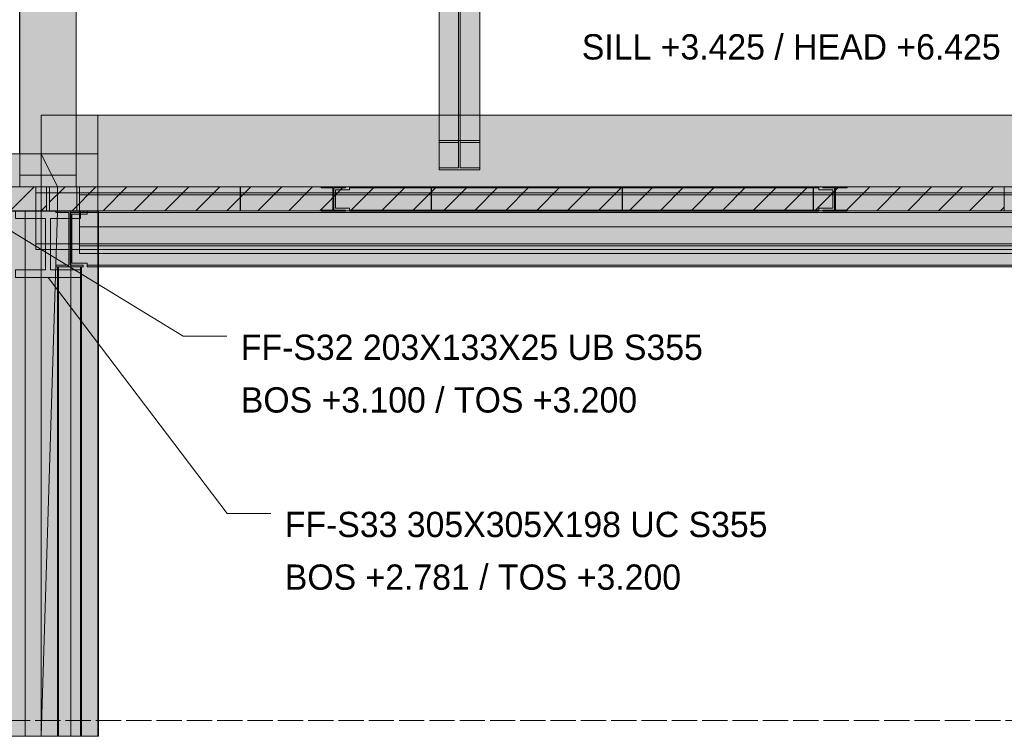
# Model space of a CAD drawing. Header units: millimetres. Extents: x 17 to 413, y 4 to 292.
# Tile 5 of 43: x 105 to 155, y 76 to 112. Entities that reach past the tile are written whole.
import ezdxf

# ---------------------------------------------------------------- set-up
doc = ezdxf.new("R2010")
doc.units = ezdxf.units.MM
doc.linetypes.add('DASHED', pattern=[1.524, 1.27, -0.254])
for name, color, linetype in [('FILL-EPS', 7, 'Continuous'), ('FILL-INK', 7, 'Continuous'), ('FILL-LIGHT', 7, 'Continuous'), ('FILL-STEEL', 7, 'Continuous'), ('FILL-WHITE', 7, 'Continuous'), ('LINE-CORE', 7, 'Continuous'), ('LINE-INK', 7, 'Continuous'), ('LINE-STEEL-DASH', 7, 'DASHED'), ('LINE-STEEL_GREY', 7, 'Continuous'), ('TEXT-INK', 7, 'Continuous')]:
    doc.layers.add(name, color=color, linetype=linetype)

msp = doc.modelspace()

# ---------------------------------------------------------------- hatches: boundary and pattern name
at = {"layer": 'FILL-EPS', "true_color": 0xccffff}
h = msp.add_hatch(color=7, dxfattribs=at)
h.dxf.hatch_style = 1
h.paths.add_polyline_path([(106.458, 103.845), (105.081, 103.845), (105.081, 104.364), (105.081, 104.434), (106.115, 104.434), (107.926, 104.434), (107.926, 104.364), (107.926, 103.845)])
at = {"layer": 'FILL-INK', "true_color": 0x1a1a1f}
h = msp.add_hatch(color=250, dxfattribs=at)
h.dxf.hatch_style = 1
h.paths.add_polyline_path([(104.296, 101.845), (105.689, 101.439), (105.292, 100.79)])
h = msp.add_hatch(color=250, dxfattribs=at)
h.dxf.hatch_style = 1
h.paths.add_polyline_path([(106.506, 99.293), (107.655, 98.408), (107.05, 97.948)])
at = {"layer": 'FILL-LIGHT', "true_color": 0xcccccf}
h = msp.add_hatch(color=254, dxfattribs=at)
h.dxf.hatch_style = 1
h.paths.add_polyline_path([(106.426, 103.845), (106.426, 102.678), (106.426, 102.645), (105.055, 102.645), (87.726, 102.645), (87.726, 103.845)])
h = msp.add_hatch(color=254, dxfattribs=at)
h.dxf.hatch_style = 1
h.paths.add_polyline_path([(116.162, 103.845), (116.162, 103.301), (116.162, 102.645), (110.921, 102.645), (106.586, 102.645), (106.586, 103.188), (106.586, 103.845), (111.827, 103.845)])
h = msp.add_hatch(color=254, dxfattribs=at)
h.dxf.hatch_style = 1
h.paths.add_polyline_path([(125.762, 103.845), (125.762, 103.301), (125.762, 102.645), (120.521, 102.645), (116.186, 102.645), (116.186, 103.188), (116.186, 103.845), (121.427, 103.845)])
h = msp.add_hatch(color=254, dxfattribs=at)
h.dxf.hatch_style = 1
h.paths.add_polyline_path([(135.362, 103.845), (135.362, 103.301), (135.362, 102.645), (130.121, 102.645), (125.786, 102.645), (125.786, 103.188), (125.786, 103.845), (131.027, 103.845)])
h = msp.add_hatch(color=254, dxfattribs=at)
h.dxf.hatch_style = 1
h.paths.add_polyline_path([(144.962, 103.845), (144.962, 103.301), (144.962, 102.645), (139.721, 102.645), (135.386, 102.645), (135.386, 103.188), (135.386, 103.845), (140.627, 103.845)])
h = msp.add_hatch(color=254, dxfattribs=at)
h.dxf.hatch_style = 1
h.paths.add_polyline_path([(154.562, 103.845), (154.562, 103.301), (154.562, 102.645), (149.321, 102.645), (144.986, 102.645), (144.986, 103.188), (144.986, 103.845), (150.227, 103.845)])
at = {"layer": 'FILL-STEEL', "true_color": 0x0d2973}
h = msp.add_hatch(color=166, dxfattribs=at)
h.dxf.hatch_style = 1
h.paths.add_polyline_path([(104.878, 99.293), (104.878, 99.551), (104.878, 99.686), (105.396, 99.686), (106.384, 99.686), (106.384, 101.368), (106.384, 102.251), (105.865, 102.251), (104.878, 102.251), (104.878, 102.509), (104.878, 102.645), (105.999, 102.645), (108.134, 102.645), (108.134, 102.386), (108.134, 102.251), (107.616, 102.251), (106.628, 102.251), (106.628, 100.569), (106.628, 99.686), (107.147, 99.686), (108.134, 99.686), (108.134, 99.428), (108.134, 99.293), (107.013, 99.293)])
at = {"layer": 'FILL-WHITE', "true_color": 0xffffff}
h = msp.add_hatch(color=7, dxfattribs=at)
h.dxf.hatch_style = 1
h.paths.add_polyline_path([(126.161, 128.877), (128.211, 128.877), (128.211, 106.179), (126.161, 106.179)])
h = msp.add_hatch(color=7, dxfattribs=at)
h.dxf.hatch_style = 1
h.paths.add_polyline_path([(127.145, 128.738), (127.145, 106.081), (126.161, 106.081), (126.161, 128.738)])
h = msp.add_hatch(color=7, dxfattribs=at)
h.dxf.hatch_style = 1
h.paths.add_polyline_path([(128.211, 128.738), (128.211, 106.081), (127.227, 106.081), (127.227, 128.738)])
h = msp.add_hatch(color=7, dxfattribs=at)
h.dxf.hatch_style = 1
h.paths.add_polyline_path([(107.926, 128.445), (107.926, 105.505), (105.079, 105.505), (105.079, 128.445)])
h = msp.add_hatch(color=7, dxfattribs=at)
h.dxf.hatch_style = 1
h.paths.add_polyline_path([(105.081, 128.445), (107.926, 128.445), (107.926, 105.505), (105.081, 105.505), (105.08, 105.493), (105.079, 105.493), (105.079, 128.445)])
h = msp.add_hatch(color=7, dxfattribs=at)
h.dxf.hatch_style = 1
h.paths.add_polyline_path([(107.926, 128.445), (107.926, 103.845), (105.081, 103.845), (105.081, 128.445)])
h = msp.add_hatch(color=7, dxfattribs=at)
h.dxf.hatch_style = 1
h.paths.add_polyline_path([(105.081, 128.445), (107.926, 128.445), (107.926, 104.434), (105.081, 104.434)])
h = msp.add_hatch(color=7, dxfattribs=at)
h.dxf.hatch_style = 1
h.paths.add_polyline_path([(127.145, 126.933), (127.145, 104.804), (126.161, 104.804), (126.161, 126.933)])
h = msp.add_hatch(color=7, dxfattribs=at)
h.dxf.hatch_style = 1
h.paths.add_polyline_path([(126.161, 104.706), (126.161, 126.794), (128.211, 126.794), (128.211, 104.706)])
h = msp.add_hatch(color=7, dxfattribs=at)
h.dxf.hatch_style = 1
h.paths.add_polyline_path([(128.211, 126.933), (128.211, 104.804), (127.227, 104.804), (127.227, 126.933)])
h = msp.add_hatch(color=7, dxfattribs=at)
h.dxf.hatch_style = 1
h.paths.add_polyline_path([(106.163, 107.457), (106.163, 107.457), (106.164, 107.457), (106.165, 107.445)])
h = msp.add_hatch(color=7, dxfattribs=at)
h.dxf.hatch_style = 1
h.paths.add_polyline_path([(109.01, 107.445), (109.012, 107.448), (109.012, 107.445), (109.012, 107.445), (109.012, 103.855), (109.01, 103.855), (107.959, 103.855), (107.959, 102.634), (109.01, 102.634), (109.011, 102.647), (109.012, 102.647), (109.012, 76.245), (109.01, 76.245), (106.165, 76.245), (106.165, 107.445)])
h = msp.add_hatch(color=7, dxfattribs=at)
h.dxf.hatch_style = 1
h.paths.add_polyline_path([(109.012, 107.445), (109.012, 76.245), (106.165, 76.245), (106.165, 107.445)])
h = msp.add_hatch(color=7, dxfattribs=at)
h.dxf.hatch_style = 1
h.paths.add_polyline_path([(109.01, 107.445), (109.01, 103.855), (106.978, 103.855), (106.978, 102.634), (109.01, 102.634), (109.01, 76.245), (106.165, 76.245), (106.165, 107.445)])
h = msp.add_hatch(color=7, dxfattribs=at)
h.dxf.hatch_style = 1
h.paths.add_polyline_path([(106.165, 107.445), (109.01, 107.445), (109.01, 103.855), (106.978, 103.855), (106.978, 102.634), (109.01, 102.634), (109.01, 76.245), (106.165, 76.245)])
h = msp.add_hatch(color=7, dxfattribs=at)
h.dxf.hatch_style = 1
h.paths.add_polyline_path([(109.012, 107.445), (159.125, 107.445), (159.125, 76.245), (157.866, 76.245), (157.866, 102.649), (109.038, 102.649), (109.038, 76.245), (109.038, 76.245), (109.038, 76.245), (109.012, 76.245), (109.012, 107.445)])
h = msp.add_hatch(color=7, dxfattribs=at)
h.dxf.hatch_style = 1
h.paths.add_polyline_path([(109.012, 103.855), (109.012, 107.445), (159.125, 107.445), (159.125, 103.855), (109.012, 103.855)])
h = msp.add_hatch(color=7, dxfattribs=at)
h.dxf.hatch_style = 1
h.paths.add_polyline_path([(126.161, 104.804), (127.145, 104.804), (127.145, 106.081), (126.161, 106.081), (126.161, 106.179), (128.211, 106.179), (128.211, 106.081), (127.227, 106.081), (127.227, 104.804), (128.211, 104.804), (128.211, 104.706), (126.161, 104.706)])
h = msp.add_hatch(color=7, dxfattribs=at)
h.dxf.hatch_style = 1
h.paths.add_polyline_path([(128.211, 106.179), (128.224, 106.18), (128.224, 106.18), (128.224, 106.179)])
h = msp.add_hatch(color=7, dxfattribs=at)
h.dxf.hatch_style = 1
h.paths.add_polyline_path([(106.165, 105.505), (106.165, 76.245), (100.266, 76.245), (100.266, 99.649), (87.726, 99.649), (87.726, 105.505)])
h = msp.add_hatch(color=7, dxfattribs=at)
h.dxf.hatch_style = 1
h.paths.add_polyline_path([(106.165, 105.505), (106.165, 103.855), (87.726, 103.855), (87.726, 105.505)])
h = msp.add_hatch(color=7, dxfattribs=at)
h.dxf.hatch_style = 1
h.paths.add_polyline_path([(105.092, 105.504), (105.079, 105.505)])
h = msp.add_hatch(color=7, dxfattribs=at)
h.dxf.hatch_style = 1
h.paths.add_polyline_path([(106.978, 103.855), (106.978, 102.634), (106.978, 102.622), (106.977, 102.621), (106.165, 76.245), (106.165, 105.505)])
h = msp.add_hatch(color=7, dxfattribs=at)
h.dxf.hatch_style = 1
h.paths.add_polyline_path([(106.165, 105.505), (109.01, 105.505), (109.01, 103.855), (106.978, 103.855)])
h = msp.add_hatch(color=7, dxfattribs=at)
h.dxf.hatch_style = 1
h.paths.add_polyline_path([(106.165, 76.245), (106.165, 102.634), (109.01, 102.634), (109.01, 103.855), (106.165, 103.855), (106.165, 105.505), (109.01, 105.505), (109.01, 102.635), (109.01, 102.634), (109.01, 76.245), (109.01, 76.245)])
h = msp.add_hatch(color=7, dxfattribs=at)
h.dxf.hatch_style = 1
h.paths.add_polyline_path([(109.01, 105.509), (109.01, 105.505), (109.01, 105.505)])
h = msp.add_hatch(color=7, dxfattribs=at)
h.dxf.hatch_style = 1
h.paths.add_polyline_path([(106.165, 103.855), (106.165, 102.634), (87.726, 102.634), (87.726, 103.855)])
h = msp.add_hatch(color=7, dxfattribs=at)
h.dxf.hatch_style = 1
h.paths.add_polyline_path([(105.898, 103.845), (214.226, 103.845), (214.226, 103.553), (105.898, 103.553)])
h = msp.add_hatch(color=7, dxfattribs=at)
h.dxf.hatch_style = 1
h.paths.add_polyline_path([(105.898, 103.845), (214.226, 103.845), (214.226, 103.553), (105.898, 103.553)])
h = msp.add_hatch(color=7, dxfattribs=at)
h.dxf.hatch_style = 1
h.paths.add_polyline_path([(105.898, 103.553), (214.226, 103.553), (214.226, 100.988), (105.898, 100.988)])
h = msp.add_hatch(color=7, dxfattribs=at)
h.dxf.hatch_style = 1
h.paths.add_polyline_path([(214.226, 103.553), (214.226, 100.988), (105.898, 100.988), (105.898, 103.553)])
h = msp.add_hatch(color=7, dxfattribs=at)
h.dxf.hatch_style = 1
h.paths.add_polyline_path([(106.165, 102.634), (106.165, 103.855), (106.978, 103.855), (106.978, 102.634), (106.165, 102.634)])
h = msp.add_hatch(color=7, dxfattribs=at)
h.dxf.hatch_style = 1
h.paths.add_polyline_path([(107.959, 102.634), (107.959, 103.855), (109.012, 103.855), (109.012, 102.634)])
h = msp.add_hatch(color=7, dxfattribs=at)
h.dxf.hatch_style = 1
h.paths.add_polyline_path([(108.082, 103.845), (214.226, 103.845), (214.226, 103.451), (108.082, 103.451)])
h = msp.add_hatch(color=7, dxfattribs=at)
h.dxf.hatch_style = 1
h.paths.add_polyline_path([(108.082, 103.845), (214.226, 103.845), (214.226, 103.451), (108.082, 103.451)])
h = msp.add_hatch(color=7, dxfattribs=at)
h.dxf.hatch_style = 1
h.paths.add_polyline_path([(108.082, 103.451), (214.226, 103.451), (214.226, 100.886), (108.082, 100.886)])
h = msp.add_hatch(color=7, dxfattribs=at)
h.dxf.hatch_style = 1
h.paths.add_polyline_path([(214.226, 103.451), (214.226, 100.886), (108.082, 100.886), (108.082, 103.451)])
h = msp.add_hatch(color=7, dxfattribs=at)
h.dxf.hatch_style = 1
h.paths.add_polyline_path([(109.012, 103.855), (159.125, 103.855), (159.125, 102.634), (157.866, 102.634), (157.866, 102.649), (109.038, 102.649), (109.038, 102.634), (109.012, 102.634)])
h = msp.add_hatch(color=7, dxfattribs=at)
h.dxf.hatch_style = 1
h.paths.add_polyline_path([(120.238, 103.845), (120.241, 103.845), (121.459, 103.845), (121.459, 103.79), (120.873, 103.79), (120.873, 103.461), (120.873, 102.68), (121.459, 102.68), (121.459, 102.625), (120.241, 102.625), (120.241, 102.68), (120.827, 102.68), (120.827, 103.79), (120.241, 103.79), (120.241, 103.845), (120.228, 103.845), (120.228, 103.846), (120.228, 103.846)])
h = msp.add_hatch(color=7, dxfattribs=at)
h.dxf.hatch_style = 1
h.paths.add_polyline_path([(120.241, 102.68), (120.827, 102.68), (120.827, 103.79), (120.241, 103.79), (120.241, 103.845), (121.459, 103.845), (121.459, 103.79), (120.873, 103.79), (120.873, 102.68), (121.459, 102.68), (121.459, 102.625), (120.241, 102.625)])
h = msp.add_hatch(color=7, dxfattribs=at)
h.dxf.hatch_style = 1
h.paths.add_polyline_path([(120.827, 102.68), (120.827, 103.461), (120.873, 103.461), (120.873, 102.68), (121.459, 102.68), (121.459, 102.625), (120.241, 102.625), (120.241, 102.68)])
h = msp.add_hatch(color=7, dxfattribs=at)
h.dxf.hatch_style = 1
h.paths.add_polyline_path([(120.954, 103.693), (121.658, 103.693), (121.658, 103.79), (145.258, 103.79), (145.258, 103.693), (145.962, 103.693), (145.962, 102.777), (145.258, 102.777), (145.258, 102.68), (121.658, 102.68), (121.658, 102.777), (120.954, 102.777)])
h = msp.add_hatch(color=7, dxfattribs=at)
h.dxf.hatch_style = 1
h.paths.add_polyline_path([(121.658, 103.693), (121.658, 103.79), (145.258, 103.79), (145.258, 103.693), (145.962, 103.693), (145.962, 102.777), (145.258, 102.777), (145.258, 102.68), (121.658, 102.68), (121.658, 102.777), (120.954, 102.777), (120.954, 103.693)])
h = msp.add_hatch(color=7, dxfattribs=at)
h.dxf.hatch_style = 1
h.paths.add_polyline_path([(120.954, 103.693), (121.658, 103.693), (121.658, 103.79), (145.258, 103.79), (145.258, 103.693), (145.962, 103.693), (145.962, 102.777), (145.258, 102.777), (145.258, 102.68), (121.658, 102.68), (121.658, 102.777), (120.954, 102.777)])
h = msp.add_hatch(color=7, dxfattribs=at)
h.dxf.hatch_style = 1
h.paths.add_polyline_path([(121.658, 103.693), (121.658, 103.79), (145.258, 103.79), (145.258, 103.693), (145.962, 103.693), (145.962, 102.777), (145.258, 102.777), (145.258, 102.68), (121.658, 102.68), (121.658, 102.777), (120.954, 102.777), (120.954, 103.693)])
h = msp.add_hatch(color=7, dxfattribs=at)
h.dxf.hatch_style = 1
h.paths.add_polyline_path([(121.472, 103.846), (121.472, 103.846), (121.472, 103.845), (121.459, 103.845)])
h = msp.add_hatch(color=7, dxfattribs=at)
h.dxf.hatch_style = 1
h.paths.add_polyline_path([(121.658, 103.845), (145.258, 103.845), (145.258, 103.79), (121.658, 103.79)])
h = msp.add_hatch(color=7, dxfattribs=at)
h.dxf.hatch_style = 1
h.paths.add_polyline_path([(121.658, 103.845), (145.258, 103.845), (145.258, 103.79), (121.658, 103.79)])
h = msp.add_hatch(color=7, dxfattribs=at)
h.dxf.hatch_style = 1
h.paths.add_polyline_path([(121.658, 103.845), (145.258, 103.845), (145.258, 103.79), (121.658, 103.79)])
h = msp.add_hatch(color=7, dxfattribs=at)
h.dxf.hatch_style = 1
h.paths.add_polyline_path([(121.658, 103.845), (145.258, 103.845), (145.258, 103.79), (121.658, 103.79)])
h = msp.add_hatch(color=7, dxfattribs=at)
h.dxf.hatch_style = 1
h.paths.add_polyline_path([(145.454, 103.845), (145.457, 103.845), (146.675, 103.845), (146.675, 103.79), (146.089, 103.79), (146.089, 103.461), (146.089, 102.68), (146.675, 102.68), (146.675, 102.625), (145.457, 102.625), (145.457, 102.68), (146.043, 102.68), (146.043, 103.79), (145.457, 103.79), (145.457, 103.845), (145.444, 103.845), (145.444, 103.846), (145.444, 103.846)])
h = msp.add_hatch(color=7, dxfattribs=at)
h.dxf.hatch_style = 1
h.paths.add_polyline_path([(145.457, 102.68), (146.043, 102.68), (146.043, 103.79), (145.457, 103.79), (145.457, 103.845), (146.675, 103.845), (146.675, 103.79), (146.089, 103.79), (146.089, 102.68), (146.675, 102.68), (146.675, 102.625), (145.457, 102.625)])
h = msp.add_hatch(color=7, dxfattribs=at)
h.dxf.hatch_style = 1
h.paths.add_polyline_path([(146.043, 102.68), (146.043, 103.461), (146.089, 103.461), (146.089, 102.68), (146.675, 102.68), (146.675, 102.625), (145.457, 102.625), (145.457, 102.68)])
h = msp.add_hatch(color=7, dxfattribs=at)
h.dxf.hatch_style = 1
h.paths.add_polyline_path([(146.688, 103.846), (146.688, 103.846), (146.688, 103.845), (146.675, 103.845)])
h = msp.add_hatch(color=7, dxfattribs=at)
h.dxf.hatch_style = 1
h.paths.add_polyline_path([(106.165, 102.634), (106.165, 76.245), (100.266, 76.245), (100.266, 99.649), (87.726, 99.649), (87.726, 102.634)])
h = msp.add_hatch(color=7, dxfattribs=at)
h.dxf.hatch_style = 1
h.paths.add_polyline_path([(104.878, 99.686), (106.384, 99.686), (106.384, 102.251), (104.878, 102.251), (104.878, 102.645), (108.134, 102.645), (108.134, 102.251), (106.628, 102.251), (106.628, 99.686), (108.134, 99.686), (108.134, 99.293), (104.878, 99.293)])
h = msp.add_hatch(color=7, dxfattribs=at)
h.dxf.hatch_style = 1
h.paths.add_polyline_path([(106.165, 102.645), (106.165, 102.634), (105.364, 102.634), (105.364, 102.645)])
h = msp.add_hatch(color=7, dxfattribs=at)
h.dxf.hatch_style = 1
h.paths.add_polyline_path([(105.364, 102.645), (107.65, 102.645), (107.65, 76.245), (105.364, 76.245)])
h = msp.add_hatch(color=7, dxfattribs=at)
h.dxf.hatch_style = 1
h.paths.add_polyline_path([(105.364, 102.634), (107.65, 102.634), (107.65, 76.245), (105.364, 76.245), (105.364, 102.634)])
h = msp.add_hatch(color=7, dxfattribs=at)
h.dxf.hatch_style = 1
h.paths.add_polyline_path([(106.978, 102.649), (106.978, 102.634), (109.01, 102.634), (109.01, 76.245), (106.165, 76.245), (106.165, 102.649)])
h = msp.add_hatch(color=7, dxfattribs=at)
h.dxf.hatch_style = 1
h.paths.add_polyline_path([(106.978, 102.649), (106.978, 102.634), (109.01, 102.634), (109.01, 76.245), (106.165, 76.245), (106.165, 102.649)])
h = msp.add_hatch(color=7, dxfattribs=at)
h.dxf.hatch_style = 1
h.paths.add_polyline_path([(106.165, 102.645), (107.65, 102.645), (107.65, 102.634), (106.165, 102.634)])
h = msp.add_hatch(color=7, dxfattribs=at)
h.dxf.hatch_style = 1
h.paths.add_polyline_path([(106.978, 102.634), (109.01, 102.634), (109.01, 76.245), (106.165, 76.245), (106.978, 102.634)])
h = msp.add_hatch(color=7, dxfattribs=at)
h.dxf.hatch_style = 1
h.paths.add_polyline_path([(106.889, 102.646), (106.889, 102.646), (106.902, 102.645), (106.889, 102.645)])
h = msp.add_hatch(color=7, dxfattribs=at)
h.dxf.hatch_style = 1
h.paths.add_polyline_path([(106.902, 99.911), (107.558, 99.911), (107.558, 102.567), (106.902, 102.567), (106.902, 102.645), (108.27, 102.645), (108.27, 102.567), (107.614, 102.567), (107.614, 99.911), (108.27, 99.911), (108.27, 99.833), (106.902, 99.833)])
h = msp.add_hatch(color=7, dxfattribs=at)
h.dxf.hatch_style = 1
h.paths.add_polyline_path([(108.27, 102.645), (108.27, 102.567), (107.614, 102.567), (107.614, 99.911), (108.27, 99.911), (108.27, 99.833), (106.902, 99.833), (106.902, 99.911), (107.558, 99.911), (107.558, 102.567), (106.902, 102.567), (106.902, 102.645)])
h = msp.add_hatch(color=7, dxfattribs=at)
h.dxf.hatch_style = 1
h.paths.add_polyline_path([(107.698, 102.469), (108.474, 102.469), (108.474, 102.567), (159.578, 102.567), (159.578, 102.421), (160.426, 102.421), (160.426, 99.911), (159.578, 99.911), (108.474, 99.911), (108.474, 100.009), (107.698, 100.009)])
h = msp.add_hatch(color=7, dxfattribs=at)
h.dxf.hatch_style = 1
h.paths.add_polyline_path([(108.474, 102.469), (108.474, 102.567), (159.578, 102.567), (159.578, 102.421), (160.426, 102.421), (160.426, 99.911), (159.578, 99.911), (108.474, 99.911), (108.474, 100.009), (107.698, 100.009), (107.698, 102.469)])
h = msp.add_hatch(color=7, dxfattribs=at)
h.dxf.hatch_style = 1
h.paths.add_polyline_path([(108.082, 102.565), (108.082, 102.645), (214.226, 102.645), (214.226, 102.645), (214.226, 102.645), (214.226, 102.565), (108.082, 102.565), (108.082, 102.565)])
h = msp.add_hatch(color=7, dxfattribs=at)
h.dxf.hatch_style = 1
h.paths.add_polyline_path([(108.082, 102.645), (214.226, 102.645), (214.226, 101.845), (108.082, 101.845)])
h = msp.add_hatch(color=7, dxfattribs=at)
h.dxf.hatch_style = 1
h.paths.add_polyline_path([(108.082, 102.565), (214.226, 102.565), (214.226, 101.845), (108.082, 101.845)])
h = msp.add_hatch(color=7, dxfattribs=at)
h.dxf.hatch_style = 1
h.paths.add_polyline_path([(108.09, 102.645), (214.21, 102.645), (214.21, 101.845), (108.09, 101.845)])
h = msp.add_hatch(color=7, dxfattribs=at)
h.dxf.hatch_style = 1
h.paths.add_polyline_path([(108.09, 102.565), (108.09, 102.645), (214.21, 102.645), (214.21, 102.645), (214.21, 102.645), (214.21, 102.565), (108.09, 102.565), (108.09, 102.565)])
h = msp.add_hatch(color=7, dxfattribs=at)
h.dxf.hatch_style = 1
h.paths.add_polyline_path([(108.09, 102.565), (214.21, 102.565), (214.21, 101.845), (108.09, 101.845)])
h = msp.add_hatch(color=7, dxfattribs=at)
h.dxf.hatch_style = 1
h.paths.add_polyline_path([(108.147, 102.647), (108.147, 102.647), (108.147, 102.647), (108.147, 102.647), (108.147, 102.647), (108.147, 102.646), (108.134, 102.645)])
h = msp.add_hatch(color=7, dxfattribs=at)
h.dxf.hatch_style = 1
h.paths.add_polyline_path([(108.283, 102.646), (108.283, 102.646), (108.283, 102.645), (108.27, 102.645)])
h = msp.add_hatch(color=7, dxfattribs=at)
h.dxf.hatch_style = 1
h.paths.add_polyline_path([(108.474, 102.645), (159.578, 102.645), (159.578, 102.567), (108.474, 102.567)])
h = msp.add_hatch(color=7, dxfattribs=at)
h.dxf.hatch_style = 1
h.paths.add_polyline_path([(159.578, 102.645), (159.578, 102.567), (108.474, 102.567), (108.474, 102.645)])
h = msp.add_hatch(color=7, dxfattribs=at)
h.dxf.hatch_style = 1
h.paths.add_polyline_path([(109.012, 102.634), (109.038, 102.634), (109.038, 76.245), (109.012, 76.245)])
h = msp.add_hatch(color=7, dxfattribs=at)
h.dxf.hatch_style = 1
h.paths.add_polyline_path([(121.658, 102.68), (145.258, 102.68), (145.258, 102.625), (121.658, 102.625)])
h = msp.add_hatch(color=7, dxfattribs=at)
h.dxf.hatch_style = 1
h.paths.add_polyline_path([(121.658, 102.68), (145.258, 102.68), (145.258, 102.625), (121.658, 102.625)])
h = msp.add_hatch(color=7, dxfattribs=at)
h.dxf.hatch_style = 1
h.paths.add_polyline_path([(121.658, 102.68), (145.258, 102.68), (145.258, 102.625), (121.658, 102.625)])
h = msp.add_hatch(color=7, dxfattribs=at)
h.dxf.hatch_style = 1
h.paths.add_polyline_path([(121.658, 102.68), (145.258, 102.68), (145.258, 102.625), (121.658, 102.625)])
h = msp.add_hatch(color=7, dxfattribs=at)
h.dxf.hatch_style = 1
h.paths.add_polyline_path([(105.898, 100.988), (214.226, 100.988), (214.226, 100.696), (105.898, 100.696)])
h = msp.add_hatch(color=7, dxfattribs=at)
h.dxf.hatch_style = 1
h.paths.add_polyline_path([(105.898, 100.988), (214.226, 100.988), (214.226, 100.696), (105.898, 100.696)])
h = msp.add_hatch(color=7, dxfattribs=at)
h.dxf.hatch_style = 1
h.paths.add_polyline_path([(108.082, 100.886), (214.226, 100.886), (214.226, 100.493), (108.082, 100.493)])
h = msp.add_hatch(color=7, dxfattribs=at)
h.dxf.hatch_style = 1
h.paths.add_polyline_path([(108.082, 100.886), (214.226, 100.886), (214.226, 100.493), (108.082, 100.493)])
h = msp.add_hatch(color=7, dxfattribs=at)
h.dxf.hatch_style = 1
h.paths.add_polyline_path([(107.031, 99.837), (107.031, 76.245), (106.976, 76.245), (106.976, 99.837)])
h = msp.add_hatch(color=7, dxfattribs=at)
h.dxf.hatch_style = 1
h.paths.add_polyline_path([(106.976, 99.837), (107.031, 99.837), (107.031, 76.245), (106.976, 76.245)])
h = msp.add_hatch(color=7, dxfattribs=at)
h.dxf.hatch_style = 1
h.paths.add_polyline_path([(107.031, 99.837), (108.141, 99.837), (108.141, 76.245), (107.031, 76.245), (107.031, 99.837)])
h = msp.add_hatch(color=7, dxfattribs=at)
h.dxf.hatch_style = 1
h.paths.add_polyline_path([(107.031, 76.245), (107.031, 99.837), (108.141, 99.837), (108.141, 76.245), (107.031, 76.245)])
h = msp.add_hatch(color=7, dxfattribs=at)
h.dxf.hatch_style = 1
h.paths.add_polyline_path([(108.196, 99.837), (108.196, 76.245), (108.141, 76.245), (108.141, 99.837)])
h = msp.add_hatch(color=7, dxfattribs=at)
h.dxf.hatch_style = 1
h.paths.add_polyline_path([(108.141, 99.837), (108.196, 99.837), (108.196, 76.245), (108.141, 76.245)])
h = msp.add_hatch(color=7, dxfattribs=at)
h.dxf.hatch_style = 1
h.paths.add_polyline_path([(108.474, 99.911), (159.578, 99.911), (160.426, 99.911), (160.426, 99.833), (159.578, 99.833), (108.474, 99.833)])
h = msp.add_hatch(color=7, dxfattribs=at)
h.dxf.hatch_style = 1
h.paths.add_polyline_path([(159.578, 99.911), (160.426, 99.911), (160.426, 99.833), (159.578, 99.833), (108.474, 99.833), (108.474, 99.911)])

# ---------------------------------------------------------------- linework, layer by layer
at = {"layer": 'LINE-CORE', "lineweight": 5}
for points in [[(126.161, 128.877), (128.211, 128.877), (128.211, 106.179), (126.161, 106.179)], [(127.145, 128.738), (127.145, 106.081), (126.161, 106.081), (126.161, 128.738)], [(128.211, 128.738), (128.211, 106.081), (127.227, 106.081), (127.227, 128.738)], [(107.926, 128.445), (107.926, 105.505), (107.926, 105.505), (105.079, 105.505), (105.079, 128.445), (105.079, 128.445)], [(105.081, 128.445), (107.926, 128.445), (107.926, 128.445), (107.926, 105.505), (105.081, 105.505), (105.08, 105.493), (105.079, 105.493), (105.079, 128.445)], [(107.926, 128.445), (107.926, 103.845), (105.081, 103.845), (105.081, 128.445)], [(105.081, 128.445), (107.926, 128.445), (107.926, 104.434), (105.081, 104.434)], [(127.145, 126.933), (127.145, 104.804), (126.161, 104.804), (126.161, 126.933)], [(126.161, 104.706), (126.161, 126.794), (128.211, 126.794), (128.211, 126.794), (128.211, 104.706), (126.161, 104.706)], [(128.211, 126.933), (128.211, 104.804), (127.227, 104.804), (127.227, 126.933)], [(106.163, 107.457), (106.163, 107.457), (106.164, 107.457), (106.165, 107.445)], [(109.01, 107.445), (109.012, 107.448), (109.012, 107.445), (109.012, 107.445), (109.012, 103.855), (109.01, 103.855), (107.959, 103.855), (107.959, 102.634), (109.01, 102.634), (109.011, 102.647), (109.012, 102.647), (109.012, 76.245), (109.01, 76.245), (106.165, 76.245), (106.165, 107.445)], [(109.012, 107.445), (109.012, 76.245), (106.165, 76.245), (106.165, 107.445)], [(109.01, 107.445), (109.01, 103.855), (106.978, 103.855), (106.978, 102.634), (109.01, 102.634), (109.01, 76.245), (106.165, 76.245), (106.165, 107.445)], [(106.165, 107.445), (109.01, 107.445), (109.01, 103.855), (106.978, 103.855), (106.978, 102.634), (109.01, 102.634), (109.01, 76.245), (106.165, 76.245)], [(109.012, 107.445), (159.125, 107.445), (159.125, 107.445), (159.125, 76.245), (159.125, 76.245), (159.125, 76.245), (159.125, 76.245), (157.866, 76.245), (157.866, 102.649), (109.038, 102.649), (109.038, 76.245), (109.038, 76.245), (109.038, 76.245), (109.038, 76.245), (109.012, 76.245), (109.012, 107.445), (109.012, 107.445)], [(109.012, 103.855), (109.012, 107.445), (159.125, 107.445), (159.125, 107.445), (159.125, 107.445), (159.125, 107.445), (159.125, 103.855), (109.012, 103.855), (109.012, 103.855), (109.012, 103.855)], [(126.161, 104.804), (127.145, 104.804), (127.145, 106.081), (126.161, 106.081), (126.161, 106.179), (128.211, 106.179), (128.211, 106.081), (127.227, 106.081), (127.227, 104.804), (128.211, 104.804), (128.211, 104.706), (126.161, 104.706)], [(128.211, 106.179), (128.224, 106.18), (128.224, 106.18), (128.224, 106.179), (128.211, 106.179)], [(106.165, 105.505), (106.165, 105.505), (106.165, 105.505), (106.165, 76.245), (100.266, 76.245), (100.266, 99.649), (87.726, 99.649), (87.726, 105.505)], [(106.165, 105.505), (106.165, 103.855), (87.726, 103.855), (87.726, 105.505)], [(105.092, 105.504), (105.092, 105.504), (105.079, 105.505), (105.079, 105.505)], [(106.978, 103.855), (106.978, 102.634), (106.978, 102.622), (106.977, 102.621), (106.165, 76.245), (106.165, 105.505)], [(106.165, 105.505), (109.01, 105.505), (109.01, 103.855), (109.01, 103.855), (109.01, 103.855), (109.01, 103.855), (106.978, 103.855), (106.165, 105.505)], [(106.165, 76.245), (106.165, 102.634), (109.01, 102.634), (109.01, 103.855), (106.165, 103.855), (106.165, 105.505), (109.01, 105.505), (109.01, 105.505), (109.01, 102.635), (109.01, 102.634), (109.01, 76.245), (109.01, 76.245), (106.165, 76.245)], [(109.01, 105.509), (109.01, 105.505), (109.01, 105.505)], [(106.165, 103.855), (106.165, 103.855), (106.165, 102.634), (87.726, 102.634), (87.726, 103.855)], [(105.898, 103.845), (214.226, 103.845), (214.226, 103.553), (105.898, 103.553)], [(105.898, 103.845), (214.226, 103.845), (214.226, 103.553), (105.898, 103.553)], [(105.898, 103.553), (214.226, 103.553), (214.226, 100.988), (105.898, 100.988)], [(214.226, 103.553), (214.226, 100.988), (105.898, 100.988), (105.898, 103.553)], [(106.165, 102.634), (106.165, 102.634), (106.165, 103.855), (106.978, 103.855), (106.978, 103.855), (106.978, 103.855), (106.978, 103.855), (106.978, 102.634), (106.165, 102.634), (106.165, 102.634)], [(107.959, 102.634), (107.959, 103.855), (109.012, 103.855), (109.012, 103.855), (109.012, 102.634), (107.959, 102.634)], [(108.082, 103.845), (214.226, 103.845), (214.226, 103.845), (214.226, 103.451), (108.082, 103.451), (108.082, 103.451)], [(108.082, 103.845), (214.226, 103.845), (214.226, 103.451), (108.082, 103.451)], [(108.082, 103.451), (214.226, 103.451), (214.226, 100.886), (108.082, 100.886)], [(214.226, 103.451), (214.226, 100.886), (108.082, 100.886), (108.082, 103.451)], [(109.012, 103.855), (159.125, 103.855), (159.125, 102.634), (157.866, 102.634), (157.866, 102.649), (109.038, 102.649), (109.038, 102.634), (109.012, 102.634)], [(120.238, 103.845), (120.241, 103.845), (121.459, 103.845), (121.459, 103.79), (120.873, 103.79), (120.873, 103.461), (120.873, 103.461), (120.873, 102.68), (121.459, 102.68), (121.459, 102.625), (120.241, 102.625), (120.241, 102.68), (120.827, 102.68), (120.827, 103.79), (120.241, 103.79), (120.241, 103.845), (120.228, 103.845), (120.228, 103.846), (120.228, 103.846)], [(120.241, 102.68), (120.827, 102.68), (120.827, 103.79), (120.241, 103.79), (120.241, 103.845), (121.459, 103.845), (121.459, 103.79), (120.873, 103.79), (120.873, 102.68), (121.459, 102.68), (121.459, 102.625), (120.241, 102.625)], [(120.827, 102.68), (120.827, 103.461), (120.827, 103.461), (120.827, 103.461), (120.827, 103.461), (120.873, 103.461), (120.873, 102.68), (121.459, 102.68), (121.459, 102.625), (120.241, 102.625), (120.241, 102.68)], [(120.954, 103.693), (121.658, 103.693), (121.658, 103.79), (145.258, 103.79), (145.258, 103.79), (145.258, 103.693), (145.962, 103.693), (145.962, 102.777), (145.258, 102.777), (145.258, 102.68), (121.658, 102.68), (121.658, 102.68), (121.658, 102.777), (120.954, 102.777)], [(121.658, 103.693), (121.658, 103.79), (121.658, 103.79), (145.258, 103.79), (145.258, 103.693), (145.962, 103.693), (145.962, 102.777), (145.258, 102.777), (145.258, 102.68), (145.258, 102.68), (121.658, 102.68), (121.658, 102.777), (120.954, 102.777), (120.954, 103.693)], [(120.954, 103.693), (121.658, 103.693), (121.658, 103.79), (145.258, 103.79), (145.258, 103.79), (145.258, 103.693), (145.962, 103.693), (145.962, 102.777), (145.258, 102.777), (145.258, 102.68), (121.658, 102.68), (121.658, 102.68), (121.658, 102.777), (120.954, 102.777)], [(121.658, 103.693), (121.658, 103.79), (121.658, 103.79), (145.258, 103.79), (145.258, 103.693), (145.962, 103.693), (145.962, 102.777), (145.258, 102.777), (145.258, 102.68), (145.258, 102.68), (121.658, 102.68), (121.658, 102.777), (120.954, 102.777), (120.954, 103.693)], [(121.472, 103.846), (121.472, 103.846), (121.472, 103.845), (121.459, 103.845)], [(121.658, 103.845), (145.258, 103.845), (145.258, 103.79), (121.658, 103.79)], [(121.658, 103.845), (145.258, 103.845), (145.258, 103.79), (121.658, 103.79)], [(121.658, 103.845), (145.258, 103.845), (145.258, 103.79), (121.658, 103.79)], [(121.658, 103.845), (145.258, 103.845), (145.258, 103.79), (121.658, 103.79)], [(145.454, 103.845), (145.457, 103.845), (146.675, 103.845), (146.675, 103.79), (146.089, 103.79), (146.089, 103.461), (146.089, 103.461), (146.089, 102.68), (146.675, 102.68), (146.675, 102.625), (145.457, 102.625), (145.457, 102.68), (146.043, 102.68), (146.043, 103.79), (145.457, 103.79), (145.457, 103.845), (145.444, 103.845), (145.444, 103.846), (145.444, 103.846)], [(145.457, 102.68), (146.043, 102.68), (146.043, 103.79), (145.457, 103.79), (145.457, 103.845), (146.675, 103.845), (146.675, 103.79), (146.089, 103.79), (146.089, 102.68), (146.675, 102.68), (146.675, 102.625), (145.457, 102.625)], [(146.043, 102.68), (146.043, 103.461), (146.043, 103.461), (146.043, 103.461), (146.043, 103.461), (146.089, 103.461), (146.089, 102.68), (146.675, 102.68), (146.675, 102.625), (145.457, 102.625), (145.457, 102.68)], [(146.688, 103.846), (146.688, 103.846), (146.688, 103.845), (146.675, 103.845)], [(106.165, 102.634), (106.165, 76.245), (100.266, 76.245), (100.266, 99.649), (87.726, 99.649), (87.726, 102.634)], [(104.878, 99.686), (106.384, 99.686), (106.384, 102.251), (104.878, 102.251), (104.878, 102.645), (108.134, 102.645), (108.134, 102.251), (106.628, 102.251), (106.628, 99.686), (108.134, 99.686), (108.134, 99.293), (104.878, 99.293)], [(106.165, 102.645), (106.165, 102.634), (105.364, 102.634), (105.364, 102.645)], [(105.364, 102.645), (107.65, 102.645), (107.65, 76.245), (105.364, 76.245)], [(105.364, 102.634), (105.364, 102.634), (107.65, 102.634), (107.65, 76.245), (107.65, 76.245), (107.65, 76.245), (107.65, 76.245), (105.364, 76.245), (105.364, 102.634), (105.364, 102.634)], [(106.978, 102.649), (106.978, 102.634), (109.01, 102.634), (109.01, 76.245), (106.165, 76.245), (106.165, 102.649)], [(106.978, 102.649), (106.978, 102.634), (109.01, 102.634), (109.01, 76.245), (106.165, 76.245), (106.165, 102.649)], [(106.165, 102.645), (107.65, 102.645), (107.65, 102.634), (106.165, 102.634)], [(106.978, 102.634), (106.978, 102.634), (109.01, 102.634), (109.01, 76.245), (109.01, 76.245), (109.01, 76.245), (106.165, 76.245), (106.978, 102.634), (106.978, 102.634)], [(106.889, 102.646), (106.889, 102.646), (106.902, 102.645), (106.889, 102.645)], [(106.902, 99.911), (107.558, 99.911), (107.558, 102.567), (106.902, 102.567), (106.902, 102.567), (106.902, 102.645), (108.27, 102.645), (108.27, 102.567), (107.614, 102.567), (107.614, 99.911), (108.27, 99.911), (108.27, 99.911), (108.27, 99.833), (106.902, 99.833), (106.902, 99.833)], [(108.27, 102.645), (108.27, 102.567), (108.27, 102.567), (107.614, 102.567), (107.614, 99.911), (108.27, 99.911), (108.27, 99.833), (108.27, 99.833), (106.902, 99.833), (106.902, 99.911), (106.902, 99.911), (107.558, 99.911), (107.558, 102.567), (106.902, 102.567), (106.902, 102.645)], [(107.698, 102.469), (108.474, 102.469), (108.474, 102.567), (159.578, 102.567), (159.578, 102.421), (160.426, 102.421), (160.426, 102.421), (160.426, 99.911), (159.578, 99.911), (108.474, 99.911), (108.474, 100.009), (107.698, 100.009)], [(108.474, 102.469), (108.474, 102.567), (159.578, 102.567), (159.578, 102.421), (160.426, 102.421), (160.426, 99.911), (160.426, 99.911), (159.578, 99.911), (108.474, 99.911), (108.474, 100.009), (107.698, 100.009), (107.698, 102.469)], [(108.082, 102.565), (108.082, 102.645), (214.226, 102.645), (214.226, 102.645), (214.226, 102.645), (214.226, 102.565), (108.082, 102.565), (108.082, 102.565)], [(108.082, 102.645), (214.226, 102.645), (214.226, 101.845), (108.082, 101.845)], [(108.082, 102.565), (214.226, 102.565), (214.226, 102.565), (214.226, 101.845), (108.082, 101.845), (108.082, 101.845)], [(108.09, 102.645), (214.21, 102.645), (214.21, 101.845), (108.09, 101.845)], [(108.09, 102.565), (108.09, 102.645), (214.21, 102.645), (214.21, 102.645), (214.21, 102.645), (214.21, 102.565), (108.09, 102.565), (108.09, 102.565)], [(108.09, 102.565), (214.21, 102.565), (214.21, 101.845), (108.09, 101.845)], [(108.147, 102.647), (108.147, 102.647), (108.147, 102.647), (108.147, 102.647), (108.147, 102.647), (108.147, 102.646), (108.134, 102.645)], [(108.283, 102.646), (108.283, 102.646), (108.283, 102.645), (108.27, 102.645)], [(108.474, 102.645), (159.578, 102.645), (159.578, 102.645), (159.578, 102.567), (108.474, 102.567), (108.474, 102.567)], [(159.578, 102.645), (159.578, 102.567), (108.474, 102.567), (108.474, 102.645)], [(109.012, 102.634), (109.038, 102.634), (109.038, 76.245), (109.012, 76.245)], [(121.658, 102.68), (145.258, 102.68), (145.258, 102.625), (121.658, 102.625)], [(121.658, 102.68), (145.258, 102.68), (145.258, 102.625), (121.658, 102.625)], [(121.658, 102.68), (145.258, 102.68), (145.258, 102.625), (121.658, 102.625)], [(121.658, 102.68), (145.258, 102.68), (145.258, 102.625), (121.658, 102.625)], [(105.898, 100.988), (214.226, 100.988), (214.226, 100.696), (105.898, 100.696)], [(105.898, 100.988), (214.226, 100.988), (214.226, 100.696), (105.898, 100.696)], [(108.082, 100.886), (214.226, 100.886), (214.226, 100.886), (214.226, 100.493), (108.082, 100.493), (108.082, 100.493)], [(108.082, 100.886), (214.226, 100.886), (214.226, 100.493), (108.082, 100.493)], [(107.031, 99.837), (107.031, 76.245), (106.976, 76.245), (106.976, 99.837)], [(106.976, 99.837), (107.031, 99.837), (107.031, 76.245), (106.976, 76.245)], [(107.031, 99.837), (107.031, 99.837), (108.141, 99.837), (108.141, 76.245), (108.141, 76.245), (108.141, 76.245), (108.141, 76.245), (107.031, 76.245), (107.031, 99.837), (107.031, 99.837)], [(107.031, 76.245), (107.031, 76.245), (107.031, 99.837), (108.141, 99.837), (108.141, 99.837), (108.141, 99.837), (108.141, 99.837), (108.141, 76.245), (107.031, 76.245), (107.031, 76.245)], [(108.196, 99.837), (108.196, 76.245), (108.141, 76.245), (108.141, 99.837)], [(108.141, 99.837), (108.196, 99.837), (108.196, 76.245), (108.141, 76.245)], [(108.474, 99.911), (159.578, 99.911), (159.578, 99.911), (160.426, 99.911), (160.426, 99.833), (159.578, 99.833), (108.474, 99.833), (108.474, 99.833)], [(159.578, 99.911), (160.426, 99.911), (160.426, 99.833), (159.578, 99.833), (159.578, 99.833), (108.474, 99.833), (108.474, 99.911)]]:
    msp.add_lwpolyline(points, close=True, dxfattribs=at)
at = {"layer": 'LINE-INK', "lineweight": 5}
for p, q in [((104.296, 101.845), (113.296, 96.345)), ((106.506, 99.293), (115.506, 87.442)), ((113.296, 96.345), (115.496, 96.345)), ((115.506, 87.442), (117.706, 87.442))]:
    msp.add_line(p, q, dxfattribs=at)
for points in [[(106.458, 103.845), (105.081, 103.845), (105.081, 104.364), (105.081, 104.434), (106.115, 104.434), (107.926, 104.434), (107.926, 104.364), (107.926, 103.845)], [(106.115, 104.434), (107.926, 104.434), (107.926, 104.364), (107.926, 103.845), (106.458, 103.845), (105.081, 103.845), (105.081, 104.364), (105.081, 104.434)], [(106.426, 103.845), (106.426, 102.678), (106.426, 102.645), (105.055, 102.645), (87.726, 102.645), (87.726, 103.845)], [(116.162, 103.845), (116.162, 103.301), (116.162, 102.645), (110.921, 102.645), (106.586, 102.645), (106.586, 103.188), (106.586, 103.845), (111.827, 103.845)], [(125.762, 103.845), (125.762, 103.301), (125.762, 102.645), (120.521, 102.645), (116.186, 102.645), (116.186, 103.188), (116.186, 103.845), (121.427, 103.845)], [(135.362, 103.845), (135.362, 103.301), (135.362, 102.645), (130.121, 102.645), (125.786, 102.645), (125.786, 103.188), (125.786, 103.845), (131.027, 103.845)], [(144.962, 103.845), (144.962, 103.301), (144.962, 102.645), (139.721, 102.645), (135.386, 102.645), (135.386, 103.188), (135.386, 103.845), (140.627, 103.845)], [(154.562, 103.845), (154.562, 103.301), (154.562, 102.645), (149.321, 102.645), (144.986, 102.645), (144.986, 103.188), (144.986, 103.845), (150.227, 103.845)], [(104.878, 99.293), (104.878, 99.551), (104.878, 99.686), (105.396, 99.686), (106.384, 99.686), (106.384, 101.368), (106.384, 102.251), (105.865, 102.251), (104.878, 102.251), (104.878, 102.509), (104.878, 102.645), (105.999, 102.645), (108.134, 102.645), (108.134, 102.386), (108.134, 102.251), (107.616, 102.251), (106.628, 102.251), (106.628, 100.569), (106.628, 99.686), (107.147, 99.686), (108.134, 99.686), (108.134, 99.428), (108.134, 99.293), (107.013, 99.293)]]:
    msp.add_lwpolyline(points, close=True, dxfattribs=at)
at = {"layer": 'LINE-STEEL-DASH', "lineweight": 5}
msp.add_line((84.526, 77.045), (224.526, 77.045), dxfattribs=at)
at = {"layer": 'LINE-STEEL_GREY', "lineweight": 5}
for p, q in [((104.605, 102.645), (105.805, 103.845)), ((106.586, 103.07), (107.36, 103.845)), ((107.716, 102.645), (108.916, 103.845)), ((109.272, 102.645), (110.472, 103.845)), ((110.827, 102.645), (112.027, 103.845)), ((112.383, 102.645), (113.583, 103.845)), ((113.939, 102.645), (115.139, 103.845)), ((116.186, 103.336), (116.694, 103.845)), ((117.05, 102.645), (118.25, 103.845)), ((118.606, 102.645), (119.806, 103.845)), ((120.161, 102.645), (121.361, 103.845)), ((121.717, 102.645), (122.917, 103.845)), ((123.272, 102.645), (124.472, 103.845)), ((124.828, 102.645), (125.762, 103.579)), ((125.786, 103.603), (126.028, 103.845)), ((126.384, 102.645), (127.584, 103.845)), ((127.939, 102.645), (129.139, 103.845)), ((129.495, 102.645), (130.695, 103.845)), ((131.051, 102.645), (132.251, 103.845)), ((132.606, 102.645), (133.806, 103.845)), ((134.162, 102.645), (135.362, 103.845)), ((135.717, 102.645), (136.917, 103.845)), ((137.273, 102.645), (138.473, 103.845)), ((138.829, 102.645), (140.029, 103.845)), ((140.384, 102.645), (141.584, 103.845)), ((141.94, 102.645), (143.14, 103.845)), ((143.496, 102.645), (144.696, 103.845)), ((145.051, 102.645), (146.251, 103.845)), ((146.607, 102.645), (147.807, 103.845)), ((148.163, 102.645), (149.363, 103.845)), ((149.718, 102.645), (150.918, 103.845)), ((151.274, 102.645), (152.474, 103.845)), ((152.829, 102.645), (154.029, 103.845)), ((115.494, 102.645), (116.162, 103.312)), ((106.16, 102.645), (106.426, 102.91)), ((154.385, 102.645), (154.562, 102.822))]:
    msp.add_line(p, q, dxfattribs=at)

# ---------------------------------------------------------------- texts
at = {"layer": 'TEXT-INK'}
for s, p in [('SILL +3.425 / HEAD +6.425', (133.337, 110.245)), ('FF-S32 203X133X25 UB S355', (116.196, 95.154)), ('BOS +3.100 / TOS +3.200', (116.196, 92.508)), ('FF-S33 305X305X198 UC S355', (118.406, 86.252)), ('BOS +2.781 / TOS +3.200', (118.406, 83.606))]:
    msp.add_text(s, height=1.27, dxfattribs=at).set_placement(p)

doc.saveas('drawing.dxf')
